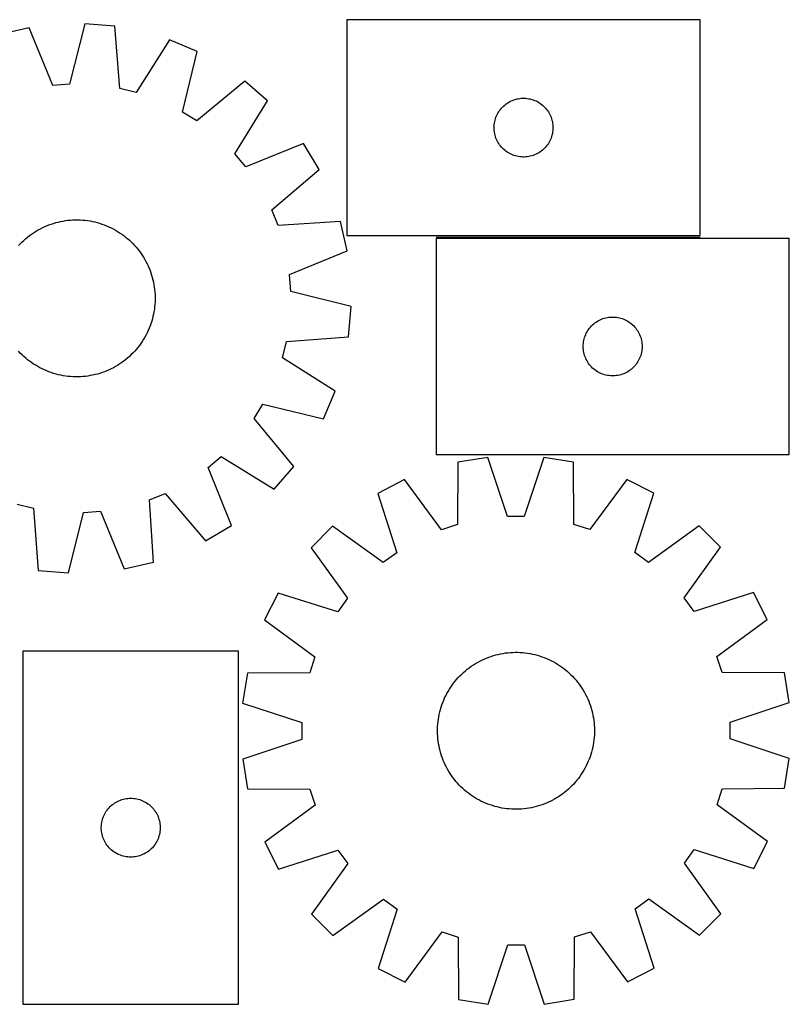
# Model space of a CAD drawing. Header units: millimetres. Extents: x 7 to 1493, y 7 to 508.
# Tile 5 of 5: x 1101 to 1493, y 7 to 508. Entities that reach past the tile are written whole.
import ezdxf

# ---------------------------------------------------------------- set-up
doc = ezdxf.new("R2010")
doc.units = ezdxf.units.MM
doc.layers.add('COMMON', color=5, linetype='CONTINUOUS', true_color=0x0000ff)
doc.layers.add('CUT', color=7, linetype='CONTINUOUS', true_color=0x000000)

msp = doc.modelspace()

# ---------------------------------------------------------------- linework, layer by layer
at = {"layer": 'COMMON'}
msp.add_line((1313.33138, 397.518833), (1447.918622, 397.518833), dxfattribs=at)
at = {"layer": 'CUT'}
for p, q in [((1447.918622, 508.268834), (1267.918622, 508.268834)), ((1267.918622, 508.268834), (1267.918622, 398.268834)), ((1447.918622, 398.268834), (1447.918622, 508.268834)), ((1105.936271, 504.162134), (1090.952006, 500.668948)), ((1118.060582, 474.802709), (1105.936271, 504.162134)), ((1134.401273, 506.213829), (1126.61274, 475.41913)), ((1149.73161, 504.905654), (1134.401273, 506.213829)), ((1152.189954, 473.236563), (1149.73161, 504.905654)), ((1177.437445, 498.060762), (1160.514024, 471.180052)), ((1191.613213, 492.079279), (1177.437445, 498.060762)), ((1184.16495, 461.200514), (1191.613213, 492.079279)), ((1215.84784, 477.007826), (1191.446114, 456.672377)), ((1227.481417, 466.938544), (1215.84784, 477.007826)), ((1126.61274, 475.41913), (1118.060582, 474.802709)), ((1160.514024, 471.180052), (1152.189954, 473.236563)), ((1210.855635, 439.872733), (1227.481417, 466.938544)), ((1350.868971, 466.509016), (1351.559906, 466.854368)), ((1351.559906, 466.854368), (1352.267704, 467.163693)), ((1352.267704, 467.163693), (1352.990486, 467.436172)), ((1352.990486, 467.436172), (1353.726338, 467.671082)), ((1353.726338, 467.671082), (1354.473306, 467.867799)), ((1354.473306, 467.867799), (1355.229411, 468.025803)), ((1355.229411, 468.025803), (1355.992647, 468.144674)), ((1355.992647, 468.144674), (1356.76099, 468.224097)), ((1356.76099, 468.224097), (1357.532403, 468.263861)), ((1357.532403, 468.263861), (1358.304841, 468.263861)), ((1358.304841, 468.263861), (1359.076254, 468.224097)), ((1359.076254, 468.224097), (1359.844597, 468.144674)), ((1359.844597, 468.144674), (1360.607833, 468.025803)), ((1360.607833, 468.025803), (1361.363938, 467.867799)), ((1361.363938, 467.867799), (1362.110907, 467.671082)), ((1362.110907, 467.671082), (1362.846758, 467.436172)), ((1362.846758, 467.436172), (1363.56954, 467.163693)), ((1363.56954, 467.163693), (1364.277338, 466.854368)), ((1364.277338, 466.854368), (1364.968273, 466.509016)), ((1345.261989, 461.319277), (1345.693197, 461.96015)), ((1345.693197, 461.96015), (1346.156825, 462.577976)), ((1346.156825, 462.577976), (1346.651643, 463.171115)), ((1346.651643, 463.171115), (1347.176339, 463.737996)), ((1347.176339, 463.737996), (1347.729522, 464.277114)), ((1347.729522, 464.277114), (1348.309724, 464.78704)), ((1348.309724, 464.78704), (1348.915408, 465.266422)), ((1348.915408, 465.266422), (1349.544966, 465.713989)), ((1349.544966, 465.713989), (1350.19673, 466.128553)), ((1350.19673, 466.128553), (1350.868971, 466.509016)), ((1364.968273, 466.509016), (1365.640514, 466.128553)), ((1365.640514, 466.128553), (1366.292278, 465.713989)), ((1366.292278, 465.713989), (1366.921836, 465.266422)), ((1366.921836, 465.266422), (1367.52752, 464.78704)), ((1367.52752, 464.78704), (1368.107722, 464.277114)), ((1368.107722, 464.277114), (1368.660905, 463.737996)), ((1368.660905, 463.737996), (1369.185601, 463.171115)), ((1369.185601, 463.171115), (1369.680419, 462.577976)), ((1369.680419, 462.577976), (1370.144047, 461.96015)), ((1370.144047, 461.96015), (1370.575255, 461.319277)), ((1191.446114, 456.672377), (1184.16495, 461.200514)), ((1343.235787, 456.337115), (1343.413206, 457.0889)), ((1343.413206, 457.0889), (1343.629091, 457.830556)), ((1343.629091, 457.830556), (1343.88287, 458.560115)), ((1343.88287, 458.560115), (1344.173868, 459.275642)), ((1344.173868, 459.275642), (1344.501316, 459.975241)), ((1344.501316, 459.975241), (1344.864343, 460.657055)), ((1344.864343, 460.657055), (1345.261989, 461.319277)), ((1370.575255, 461.319277), (1370.972901, 460.657055)), ((1370.972901, 460.657055), (1371.335928, 459.975241)), ((1371.335928, 459.975241), (1371.663376, 459.275642)), ((1371.663376, 459.275642), (1371.954374, 458.560115)), ((1371.954374, 458.560115), (1372.208153, 457.830556)), ((1372.208153, 457.830556), (1372.424038, 457.0889)), ((1372.424038, 457.0889), (1372.601457, 456.337115)), ((1342.918622, 453.268834), (1342.938511, 454.041015)), ((1342.938511, 452.496652), (1342.918622, 453.268834)), ((1342.938511, 454.041015), (1342.998124, 454.811149)), ((1342.998124, 451.726519), (1342.938511, 452.496652)), ((1342.998124, 454.811149), (1343.097304, 455.577192)), ((1343.097304, 450.960475), (1342.998124, 451.726519)), ((1343.097304, 455.577192), (1343.235787, 456.337115)), ((1372.601457, 456.337115), (1372.739941, 455.577192)), ((1372.739941, 455.577192), (1372.83912, 454.811149)), ((1372.83912, 451.726519), (1372.739941, 450.960475)), ((1372.83912, 454.811149), (1372.898733, 454.041015)), ((1372.898733, 452.496652), (1372.83912, 451.726519)), ((1372.898733, 454.041015), (1372.918622, 453.268834)), ((1372.918622, 453.268834), (1372.898733, 452.496652)), ((1343.235787, 450.200553), (1343.097304, 450.960475)), ((1343.413206, 449.448767), (1343.235787, 450.200553)), ((1343.629091, 448.707111), (1343.413206, 449.448767)), ((1343.88287, 447.977552), (1343.629091, 448.707111)), ((1344.173868, 447.262025), (1343.88287, 447.977552)), ((1344.501316, 446.562427), (1344.173868, 447.262025)), ((1344.864343, 445.880613), (1344.501316, 446.562427)), ((1371.335928, 446.562427), (1370.972901, 445.880613)), ((1371.663376, 447.262025), (1371.335928, 446.562427)), ((1371.954374, 447.977552), (1371.663376, 447.262025)), ((1372.208153, 448.707111), (1371.954374, 447.977552)), ((1372.424038, 449.448767), (1372.208153, 448.707111)), ((1372.601457, 450.200553), (1372.424038, 449.448767)), ((1372.739941, 450.960475), (1372.601457, 450.200553)), ((1245.872582, 445.11583), (1216.381161, 433.316216)), ((1253.825191, 431.9444), (1245.872582, 445.11583)), ((1345.261989, 445.218391), (1344.864343, 445.880613)), ((1345.693197, 444.577517), (1345.261989, 445.218391)), ((1346.156825, 443.959691), (1345.693197, 444.577517)), ((1346.651643, 443.366552), (1346.156825, 443.959691)), ((1347.176339, 442.799671), (1346.651643, 443.366552)), ((1347.729522, 442.260553), (1347.176339, 442.799671)), ((1348.309724, 441.750627), (1347.729522, 442.260553)), ((1348.915408, 441.271245), (1348.309724, 441.750627)), ((1367.52752, 441.750627), (1366.921836, 441.271245)), ((1368.107722, 442.260553), (1367.52752, 441.750627)), ((1368.660905, 442.799671), (1368.107722, 442.260553)), ((1369.185601, 443.366552), (1368.660905, 442.799671)), ((1369.680419, 443.959691), (1369.185601, 443.366552)), ((1370.144047, 444.577517), (1369.680419, 443.959691)), ((1370.575255, 445.218391), (1370.144047, 444.577517)), ((1370.972901, 445.880613), (1370.575255, 445.218391)), ((1216.381161, 433.316216), (1210.855635, 439.872733)), ((1349.544966, 440.823678), (1348.915408, 441.271245)), ((1350.19673, 440.409114), (1349.544966, 440.823678)), ((1350.868971, 440.028652), (1350.19673, 440.409114)), ((1351.559906, 439.6833), (1350.868971, 440.028652)), ((1352.267704, 439.373974), (1351.559906, 439.6833)), ((1352.990486, 439.101495), (1352.267704, 439.373974)), ((1353.726338, 438.866586), (1352.990486, 439.101495)), ((1354.473306, 438.669868), (1353.726338, 438.866586)), ((1355.229411, 438.511864), (1354.473306, 438.669868)), ((1355.992647, 438.392994), (1355.229411, 438.511864)), ((1356.76099, 438.313571), (1355.992647, 438.392994)), ((1357.532403, 438.273807), (1356.76099, 438.313571)), ((1358.304841, 438.273807), (1357.532403, 438.273807)), ((1359.076254, 438.313571), (1358.304841, 438.273807)), ((1359.844597, 438.392994), (1359.076254, 438.313571)), ((1360.607833, 438.511864), (1359.844597, 438.392994)), ((1361.363938, 438.669868), (1360.607833, 438.511864)), ((1362.110907, 438.866586), (1361.363938, 438.669868)), ((1362.846758, 439.101495), (1362.110907, 438.866586)), ((1363.56954, 439.373974), (1362.846758, 439.101495)), ((1364.277338, 439.6833), (1363.56954, 439.373974)), ((1364.968273, 440.028652), (1364.277338, 439.6833)), ((1365.640514, 440.409114), (1364.968273, 440.028652)), ((1366.292278, 440.823678), (1365.640514, 440.409114)), ((1366.921836, 441.271245), (1366.292278, 440.823678)), ((1229.649337, 411.340934), (1253.825191, 431.9444)), ((1232.87835, 403.397833), (1229.649337, 411.340934)), ((1110.318768, 400.997561), (1111.419154, 401.604321)), ((1111.419154, 401.604321), (1112.538055, 402.176217)), ((1112.538055, 402.176217), (1113.674369, 402.712686)), ((1113.674369, 402.712686), (1114.826972, 403.213198)), ((1114.826972, 403.213198), (1115.994728, 403.677258)), ((1115.994728, 403.677258), (1117.176485, 404.10441)), ((1117.176485, 404.10441), (1118.371076, 404.49423)), ((1118.371076, 404.49423), (1119.577321, 404.846336)), ((1119.577321, 404.846336), (1120.794032, 405.160378)), ((1120.794032, 405.160378), (1122.020006, 405.436048)), ((1122.020006, 405.436048), (1123.254034, 405.673073)), ((1123.254034, 405.673073), (1124.494899, 405.87122)), ((1124.494899, 405.87122), (1125.741375, 406.030292)), ((1125.741375, 406.030292), (1126.992233, 406.150132)), ((1126.992233, 406.150132), (1128.246238, 406.230623)), ((1128.246238, 406.230623), (1129.502152, 406.271686)), ((1129.502152, 406.271686), (1130.758736, 406.273279)), ((1130.758736, 406.273279), (1132.014751, 406.2354)), ((1132.014751, 406.2354), (1133.268955, 406.158088)), ((1133.268955, 406.158088), (1134.520113, 406.041419)), ((1134.520113, 406.041419), (1135.766988, 405.885507)), ((1135.766988, 405.885507), (1137.008351, 405.690507)), ((1137.008351, 405.690507), (1138.242976, 405.456612)), ((1138.242976, 405.456612), (1139.469646, 405.184051)), ((1139.469646, 405.184051), (1140.687148, 404.873094)), ((1140.687148, 404.873094), (1141.894283, 404.524047)), ((1141.894283, 404.524047), (1143.089858, 404.137256)), ((1143.089858, 404.137256), (1144.272693, 403.713102)), ((1144.272693, 403.713102), (1145.441622, 403.252003)), ((1145.441622, 403.252003), (1146.595491, 402.754415)), ((1146.595491, 402.754415), (1147.733161, 402.220829)), ((1147.733161, 402.220829), (1148.853509, 401.651771)), ((1148.853509, 401.651771), (1149.955429, 401.047802)), ((1264.572639, 405.506583), (1232.87835, 403.397833)), ((1268.065825, 390.522318), (1264.572639, 405.506583)), ((1103.22316, 395.828546), (1104.164685, 396.660735)), ((1104.164685, 396.660735), (1105.131884, 397.462939)), ((1105.131884, 397.462939), (1106.123804, 398.234367)), ((1106.123804, 398.234367), (1107.139466, 398.974258)), ((1107.139466, 398.974258), (1108.177868, 399.68188)), ((1108.177868, 399.68188), (1109.237983, 400.356536)), ((1109.237983, 400.356536), (1110.318768, 400.997561)), ((1149.955429, 401.047802), (1151.037835, 400.40952)), ((1151.037835, 400.40952), (1152.099658, 399.737553)), ((1152.099658, 399.737553), (1153.13985, 399.032565)), ((1153.13985, 399.032565), (1154.157384, 398.295252)), ((1154.157384, 398.295252), (1155.151257, 397.526341)), ((1155.151257, 397.526341), (1156.120487, 396.726591)), ((1156.120487, 396.726591), (1157.064118, 395.896792)), ((1267.918622, 398.268834), (1447.918622, 398.268834)), ((1493.33138, 396.768833), (1313.33138, 396.768833)), ((1313.33138, 396.768833), (1313.33138, 286.768833)), ((1493.33138, 286.768833), (1493.33138, 396.768833)), ((1100.561797, 393.160427), (1101.420827, 394.077528)), ((1101.420827, 394.077528), (1102.30824, 394.967194)), ((1102.30824, 394.967194), (1103.22316, 395.828546)), ((1157.064118, 395.896792), (1157.981219, 395.037762)), ((1157.981219, 395.037762), (1158.870884, 394.150349)), ((1158.870884, 394.150349), (1159.732237, 393.235429)), ((1159.732237, 393.235429), (1160.564426, 392.293904)), ((1160.564426, 392.293904), (1161.36663, 391.326704)), ((1161.36663, 391.326704), (1162.138058, 390.334784)), ((1162.138058, 390.334784), (1162.877948, 389.319122)), ((1162.877948, 389.319122), (1163.585571, 388.280721)), ((1163.585571, 388.280721), (1164.260227, 387.220605)), ((1164.260227, 387.220605), (1164.901252, 386.139821)), ((1238.7064, 378.398006), (1268.065825, 390.522318)), ((1164.901252, 386.139821), (1165.508012, 385.039435)), ((1165.508012, 385.039435), (1166.079908, 383.920533)), ((1166.079908, 383.920533), (1166.616377, 382.78422)), ((1166.616377, 382.78422), (1167.116888, 381.631616)), ((1167.116888, 381.631616), (1167.580949, 380.46386)), ((1167.580949, 380.46386), (1168.0081, 379.282104)), ((1168.0081, 379.282104), (1168.397921, 378.087513)), ((1168.397921, 378.087513), (1168.750027, 376.881267)), ((1168.750027, 376.881267), (1169.064069, 375.664557)), ((1239.322821, 369.845849), (1238.7064, 378.398006)), ((1169.064069, 375.664557), (1169.339739, 374.438583)), ((1169.339739, 374.438583), (1169.576764, 373.204554)), ((1169.576764, 373.204554), (1169.77491, 371.96369)), ((1169.77491, 371.96369), (1169.933982, 370.717214)), ((1169.933982, 370.717214), (1170.053823, 369.466356)), ((1170.053823, 369.466356), (1170.134314, 368.212351)), ((1170.134314, 368.212351), (1170.175376, 366.956437)), ((1170.175376, 366.956437), (1170.176969, 365.699852)), ((1270.11752, 362.057315), (1239.322821, 369.845849)), ((1169.94511, 361.938476), (1169.789198, 360.6916)), ((1170.061779, 363.189633), (1169.94511, 361.938476)), ((1170.139091, 364.443838), (1170.061779, 363.189633)), ((1170.176969, 365.699852), (1170.139091, 364.443838)), ((1268.809344, 346.726979), (1270.11752, 362.057315)), ((1169.087741, 356.988943), (1168.776784, 355.77144)), ((1169.360302, 358.215612), (1169.087741, 356.988943)), ((1169.594198, 359.450237), (1169.360302, 358.215612)), ((1169.789198, 360.6916), (1169.594198, 359.450237)), ((1399.139095, 356.171081), (1399.886064, 356.367798)), ((1399.886064, 356.367798), (1400.642169, 356.525802)), ((1400.642169, 356.525802), (1401.405405, 356.644673)), ((1401.405405, 356.644673), (1402.173748, 356.724096)), ((1402.173748, 356.724096), (1402.945161, 356.76386)), ((1402.945161, 356.76386), (1403.717599, 356.76386)), ((1403.717599, 356.76386), (1404.489012, 356.724096)), ((1404.489012, 356.724096), (1405.257355, 356.644673)), ((1405.257355, 356.644673), (1406.020591, 356.525802)), ((1406.020591, 356.525802), (1406.776696, 356.367798)), ((1406.776696, 356.367798), (1407.523664, 356.171081)), ((1167.616793, 352.185895), (1167.155694, 351.016966)), ((1168.040947, 353.368731), (1167.616793, 352.185895)), ((1168.427738, 354.564306), (1168.040947, 353.368731)), ((1168.776784, 355.77144), (1168.427738, 354.564306)), ((1391.569583, 351.077975), (1392.064401, 351.671114)), ((1392.064401, 351.671114), (1392.589097, 352.237995)), ((1392.589097, 352.237995), (1393.14228, 352.777113)), ((1393.14228, 352.777113), (1393.722482, 353.287039)), ((1393.722482, 353.287039), (1394.328166, 353.766421)), ((1394.328166, 353.766421), (1394.957724, 354.213988)), ((1394.957724, 354.213988), (1395.609488, 354.628552)), ((1395.609488, 354.628552), (1396.281729, 355.009015)), ((1396.281729, 355.009015), (1396.972664, 355.354367)), ((1396.972664, 355.354367), (1397.680462, 355.663692)), ((1397.680462, 355.663692), (1398.403244, 355.936171)), ((1398.403244, 355.936171), (1399.139095, 356.171081)), ((1407.523664, 356.171081), (1408.259516, 355.936171)), ((1408.259516, 355.936171), (1408.982298, 355.663692)), ((1408.982298, 355.663692), (1409.690096, 355.354367)), ((1409.690096, 355.354367), (1410.381031, 355.009015)), ((1410.381031, 355.009015), (1411.053272, 354.628552)), ((1411.053272, 354.628552), (1411.705036, 354.213988)), ((1411.705036, 354.213988), (1412.334594, 353.766421)), ((1412.334594, 353.766421), (1412.940278, 353.287039)), ((1412.940278, 353.287039), (1413.52048, 352.777113)), ((1413.52048, 352.777113), (1414.073663, 352.237995)), ((1414.073663, 352.237995), (1414.598359, 351.671114)), ((1414.598359, 351.671114), (1415.093177, 351.077975)), ((1164.951493, 346.503159), (1164.31321, 345.420754)), ((1165.555461, 347.60508), (1164.951493, 346.503159)), ((1166.12452, 348.725428), (1165.555461, 347.60508)), ((1166.658106, 349.863098), (1166.12452, 348.725428)), ((1167.155694, 351.016966), (1166.658106, 349.863098)), ((1237.140254, 344.268634), (1268.809344, 346.726979)), ((1388.825964, 345.588899), (1389.041849, 346.330555)), ((1389.041849, 346.330555), (1389.295628, 347.060114)), ((1389.295628, 347.060114), (1389.586626, 347.775641)), ((1389.586626, 347.775641), (1389.914074, 348.47524)), ((1389.914074, 348.47524), (1390.277101, 349.157054)), ((1390.277101, 349.157054), (1390.674747, 349.819276)), ((1390.674747, 349.819276), (1391.105955, 350.460149)), ((1391.105955, 350.460149), (1391.569583, 351.077975)), ((1415.093177, 351.077975), (1415.556805, 350.460149)), ((1415.556805, 350.460149), (1415.988013, 349.819276)), ((1415.988013, 349.819276), (1416.385659, 349.157054)), ((1416.385659, 349.157054), (1416.748686, 348.47524)), ((1416.748686, 348.47524), (1417.076134, 347.775641)), ((1417.076134, 347.775641), (1417.367132, 347.060114)), ((1417.367132, 347.060114), (1417.620911, 346.330555)), ((1417.620911, 346.330555), (1417.836796, 345.588899)), ((1161.430032, 341.307332), (1160.630282, 340.338102)), ((1162.198943, 342.301205), (1161.430032, 341.307332)), ((1162.936256, 343.318739), (1162.198943, 342.301205)), ((1163.641244, 344.358931), (1162.936256, 343.318739)), ((1164.31321, 345.420754), (1163.641244, 344.358931)), ((1235.083743, 335.944565), (1237.140254, 344.268634)), ((1388.33138, 341.768833), (1388.351269, 342.541014)), ((1388.351269, 340.996651), (1388.33138, 341.768833)), ((1388.351269, 342.541014), (1388.410882, 343.311148)), ((1388.410882, 343.311148), (1388.510061, 344.077191)), ((1388.510061, 344.077191), (1388.648545, 344.837114)), ((1388.648545, 344.837114), (1388.825964, 345.588899)), ((1417.836796, 345.588899), (1418.014215, 344.837114)), ((1418.014215, 344.837114), (1418.152698, 344.077191)), ((1418.152698, 344.077191), (1418.251878, 343.311148)), ((1418.251878, 343.311148), (1418.311491, 342.541014)), ((1418.311491, 342.541014), (1418.33138, 341.768833)), ((1418.33138, 341.768833), (1418.311491, 340.996651)), ((1101.491395, 338.404549), (1100.630043, 339.319469)), ((1102.381061, 337.517136), (1101.491395, 338.404549)), ((1103.298161, 336.658106), (1102.381061, 337.517136)), ((1104.241793, 335.828307), (1103.298161, 336.658106)), ((1157.139119, 336.726352), (1156.197595, 335.894163)), ((1158.05404, 337.587704), (1157.139119, 336.726352)), ((1158.941453, 338.47737), (1158.05404, 337.587704)), ((1159.800483, 339.394471), (1158.941453, 338.47737)), ((1160.630282, 340.338102), (1159.800483, 339.394471)), ((1388.410882, 340.226518), (1388.351269, 340.996651)), ((1388.510061, 339.460474), (1388.410882, 340.226518)), ((1388.648545, 338.700552), (1388.510061, 339.460474)), ((1388.825964, 337.948766), (1388.648545, 338.700552)), ((1389.041849, 337.20711), (1388.825964, 337.948766)), ((1389.295628, 336.477551), (1389.041849, 337.20711)), ((1389.586626, 335.762024), (1389.295628, 336.477551)), ((1417.367132, 336.477551), (1417.076134, 335.762024)), ((1417.620911, 337.20711), (1417.367132, 336.477551)), ((1417.836796, 337.948766), (1417.620911, 337.20711)), ((1418.014215, 338.700552), (1417.836796, 337.948766)), ((1418.152698, 339.460474), (1418.014215, 338.700552)), ((1418.251878, 340.226518), (1418.152698, 339.460474)), ((1418.311491, 340.996651), (1418.251878, 340.226518)), ((1105.211023, 335.028557), (1104.241793, 335.828307)), ((1106.204895, 334.259646), (1105.211023, 335.028557)), ((1107.22243, 333.522333), (1106.204895, 334.259646)), ((1108.262622, 332.817345), (1107.22243, 333.522333)), ((1109.324444, 332.145378), (1108.262622, 332.817345)), ((1110.40685, 331.507096), (1109.324444, 332.145378)), ((1111.508771, 330.903127), (1110.40685, 331.507096)), ((1150.043512, 331.557337), (1148.943126, 330.950577)), ((1151.124296, 332.198361), (1150.043512, 331.557337)), ((1152.184412, 332.873018), (1151.124296, 332.198361)), ((1153.222813, 333.58064), (1152.184412, 332.873018)), ((1154.238475, 334.320531), (1153.222813, 333.58064)), ((1155.230395, 335.091959), (1154.238475, 334.320531)), ((1156.197595, 335.894163), (1155.230395, 335.091959)), ((1261.964453, 319.021144), (1235.083743, 335.944565)), ((1389.914074, 335.062426), (1389.586626, 335.762024)), ((1390.277101, 334.380612), (1389.914074, 335.062426)), ((1390.674747, 333.71839), (1390.277101, 334.380612)), ((1391.105955, 333.077516), (1390.674747, 333.71839)), ((1391.569583, 332.45969), (1391.105955, 333.077516)), ((1392.064401, 331.866551), (1391.569583, 332.45969)), ((1392.589097, 331.29967), (1392.064401, 331.866551)), ((1393.14228, 330.760552), (1392.589097, 331.29967)), ((1414.073663, 331.29967), (1413.52048, 330.760552)), ((1414.598359, 331.866551), (1414.073663, 331.29967)), ((1415.093177, 332.45969), (1414.598359, 331.866551)), ((1415.556805, 333.077516), (1415.093177, 332.45969)), ((1415.988013, 333.71839), (1415.556805, 333.077516)), ((1416.385659, 334.380612), (1415.988013, 333.71839)), ((1416.748686, 335.062426), (1416.385659, 334.380612)), ((1417.076134, 335.762024), (1416.748686, 335.062426)), ((1112.629119, 330.334069), (1111.508771, 330.903127)), ((1113.766788, 329.800483), (1112.629119, 330.334069)), ((1114.920657, 329.302895), (1113.766788, 329.800483)), ((1116.089586, 328.841796), (1114.920657, 329.302895)), ((1117.272422, 328.417642), (1116.089586, 328.841796)), ((1118.467997, 328.030851), (1117.272422, 328.417642)), ((1119.675131, 327.681804), (1118.467997, 328.030851)), ((1120.892634, 327.370847), (1119.675131, 327.681804)), ((1122.119303, 327.098286), (1120.892634, 327.370847)), ((1123.353928, 326.86439), (1122.119303, 327.098286)), ((1124.595291, 326.669391), (1123.353928, 326.86439)), ((1125.842166, 326.513479), (1124.595291, 326.669391)), ((1127.093324, 326.39681), (1125.842166, 326.513479)), ((1128.347529, 326.319498), (1127.093324, 326.39681)), ((1129.603543, 326.281619), (1128.347529, 326.319498)), ((1130.860127, 326.283212), (1129.603543, 326.281619)), ((1132.116042, 326.324274), (1130.860127, 326.283212)), ((1133.370047, 326.404766), (1132.116042, 326.324274)), ((1134.620904, 326.524606), (1133.370047, 326.404766)), ((1135.86738, 326.683678), (1134.620904, 326.524606)), ((1137.108245, 326.881825), (1135.86738, 326.683678)), ((1138.342273, 327.11885), (1137.108245, 326.881825)), ((1139.568248, 327.39452), (1138.342273, 327.11885)), ((1140.784958, 327.708562), (1139.568248, 327.39452)), ((1141.991204, 328.060667), (1140.784958, 327.708562)), ((1143.185794, 328.450488), (1141.991204, 328.060667)), ((1144.367551, 328.87764), (1143.185794, 328.450488)), ((1145.535307, 329.3417), (1144.367551, 328.87764)), ((1146.687911, 329.842212), (1145.535307, 329.3417)), ((1147.824224, 330.378681), (1146.687911, 329.842212)), ((1148.943126, 330.950577), (1147.824224, 330.378681)), ((1393.722482, 330.250626), (1393.14228, 330.760552)), ((1394.328166, 329.771244), (1393.722482, 330.250626)), ((1394.957724, 329.323677), (1394.328166, 329.771244)), ((1395.609488, 328.909113), (1394.957724, 329.323677)), ((1396.281729, 328.528651), (1395.609488, 328.909113)), ((1396.972664, 328.183299), (1396.281729, 328.528651)), ((1397.680462, 327.873973), (1396.972664, 328.183299)), ((1398.403244, 327.601494), (1397.680462, 327.873973)), ((1399.139095, 327.366585), (1398.403244, 327.601494)), ((1399.886064, 327.169867), (1399.139095, 327.366585)), ((1400.642169, 327.011863), (1399.886064, 327.169867)), ((1401.405405, 326.892993), (1400.642169, 327.011863)), ((1402.173748, 326.81357), (1401.405405, 326.892993)), ((1402.945161, 326.773806), (1402.173748, 326.81357)), ((1403.717599, 326.773806), (1402.945161, 326.773806)), ((1404.489012, 326.81357), (1403.717599, 326.773806)), ((1405.257355, 326.892993), (1404.489012, 326.81357)), ((1406.020591, 327.011863), (1405.257355, 326.892993)), ((1406.776696, 327.169867), (1406.020591, 327.011863)), ((1407.523664, 327.366585), (1406.776696, 327.169867)), ((1408.259516, 327.601494), (1407.523664, 327.366585)), ((1408.982298, 327.873973), (1408.259516, 327.601494)), ((1409.690096, 328.183299), (1408.982298, 327.873973)), ((1410.381031, 328.528651), (1409.690096, 328.183299)), ((1411.053272, 328.909113), (1410.381031, 328.528651)), ((1411.705036, 329.323677), (1411.053272, 328.909113)), ((1412.334594, 329.771244), (1411.705036, 329.323677)), ((1412.940278, 330.250626), (1412.334594, 329.771244)), ((1413.52048, 330.760552), (1412.940278, 330.250626)), ((1255.982969, 304.845376), (1261.964453, 319.021144)), ((1220.576067, 305.012475), (1225.104204, 312.293639)), ((1225.104204, 312.293639), (1255.982969, 304.845376)), ((1240.911517, 280.610749), (1220.576067, 305.012475)), ((1313.33138, 286.768833), (1493.33138, 286.768833)), ((1197.219906, 280.077427), (1203.776424, 285.602954)), ((1203.776424, 285.602954), (1230.842235, 268.977172)), ((1324.460727, 282.750517), (1324.320123, 250.986465)), ((1339.654715, 285.174), (1324.460727, 282.750517)), ((1349.669853, 255.029817), (1339.654715, 285.174)), ((1368.193546, 285.205129), (1358.244192, 255.039169)), ((1383.392785, 282.814797), (1368.193546, 285.205129)), ((1383.602682, 251.051128), (1383.392785, 282.814797)), ((1209.01952, 250.586007), (1197.219906, 280.077427)), ((1230.842235, 268.977172), (1240.911517, 280.610749)), ((1297.328306, 273.901928), (1283.626861, 266.901858)), ((1316.168332, 248.327954), (1297.328306, 273.901928)), ((1410.544445, 274.025419), (1391.760253, 248.410406)), ((1424.261127, 267.055256), (1410.544445, 274.025419)), ((1167.301524, 263.580238), (1175.244624, 266.809251)), ((1175.244624, 266.809251), (1195.848091, 242.633397)), ((1283.626861, 266.901858), (1293.308771, 236.649)), ((1414.645238, 236.781349), (1424.261127, 267.055256)), ((1099.848256, 261.374846), (1108.172325, 259.318335)), ((1169.410274, 231.88595), (1167.301524, 263.580238)), ((1108.172325, 259.318335), (1110.630669, 227.649244)), ((1125.961006, 226.341069), (1133.74954, 257.135768)), ((1133.74954, 257.135768), (1142.301697, 257.752189)), ((1142.301697, 257.752189), (1154.426009, 228.392764)), ((1324.320123, 250.986465), (1316.168332, 248.327954)), ((1358.244192, 255.039169), (1349.669853, 255.029817)), ((1391.760253, 248.410406), (1383.602682, 251.051128)), ((1195.848091, 242.633397), (1209.01952, 250.586007)), ((1260.55676, 250.10197), (1249.689053, 239.210529)), ((1286.377483, 231.601564), (1260.55676, 250.10197)), ((1447.367823, 250.305736), (1421.587521, 231.749046)), ((1458.259264, 239.438029), (1447.367823, 250.305736)), ((1249.689053, 239.210529), (1268.245743, 213.430227)), ((1293.308771, 236.649), (1286.377483, 231.601564)), ((1421.587521, 231.749046), (1414.645238, 236.781349)), ((1439.758858, 213.617306), (1458.259264, 239.438029)), ((1154.426009, 228.392764), (1169.410274, 231.88595)), ((1110.630669, 227.649244), (1125.961006, 226.341069)), ((1232.939533, 216.103833), (1225.969369, 202.387151)), ((1263.213439, 206.487944), (1232.939533, 216.103833)), ((1475.059152, 216.367927), (1444.806295, 206.686017)), ((1482.059222, 202.666483), (1475.059152, 216.367927)), ((1268.245743, 213.430227), (1263.213439, 206.487944)), ((1444.806295, 206.686017), (1439.758858, 213.617306)), ((1225.969369, 202.387151), (1251.584382, 183.602959)), ((1456.485248, 183.826456), (1482.059222, 202.666483)), ((1212.753326, 186.540802), (1102.753326, 186.540802)), ((1102.753326, 186.540802), (1102.753326, 6.540802)), ((1212.753326, 6.540802), (1212.753326, 186.540802)), ((1348.707949, 185.556905), (1349.955662, 185.705962)), ((1349.955662, 185.705962), (1351.207442, 185.815754)), ((1351.207442, 185.815754), (1352.462053, 185.886172)), ((1352.462053, 185.886172), (1353.718256, 185.917147)), ((1353.718256, 185.917147), (1354.974813, 185.908648)), ((1354.974813, 185.908648), (1356.230483, 185.860685)), ((1356.230483, 185.860685), (1357.484026, 185.773303)), ((1357.484026, 185.773303), (1358.734206, 185.64659)), ((1358.734206, 185.64659), (1359.97979, 185.48067)), ((1251.584382, 183.602959), (1248.943661, 175.445388)), ((1333.407239, 180.164924), (1334.493136, 180.797248)), ((1334.493136, 180.797248), (1335.598359, 181.395151)), ((1335.598359, 181.395151), (1336.721818, 181.958044)), ((1336.721818, 181.958044), (1337.862402, 182.48537)), ((1337.862402, 182.48537), (1339.018988, 182.976609)), ((1339.018988, 182.976609), (1340.190434, 183.431277)), ((1340.190434, 183.431277), (1341.375582, 183.848924)), ((1341.375582, 183.848924), (1342.573265, 184.229139)), ((1342.573265, 184.229139), (1343.782299, 184.571546)), ((1343.782299, 184.571546), (1345.001492, 184.875808)), ((1345.001492, 184.875808), (1346.229641, 185.141623)), ((1346.229641, 185.141623), (1347.465533, 185.36873)), ((1347.465533, 185.36873), (1348.707949, 185.556905)), ((1359.97979, 185.48067), (1361.219547, 185.275708)), ((1361.219547, 185.275708), (1362.452254, 185.031904)), ((1362.452254, 185.031904), (1363.676694, 184.749501)), ((1363.676694, 184.749501), (1364.891661, 184.428777)), ((1364.891661, 184.428777), (1366.095953, 184.070048)), ((1366.095953, 184.070048), (1367.288383, 183.673668)), ((1367.288383, 183.673668), (1368.467774, 183.240028)), ((1368.467774, 183.240028), (1369.632963, 182.769557)), ((1369.632963, 182.769557), (1370.782798, 182.262719)), ((1370.782798, 182.262719), (1371.916146, 181.720013)), ((1371.916146, 181.720013), (1373.031888, 181.141976)), ((1373.031888, 181.141976), (1374.128923, 180.529178)), ((1459.143759, 175.674665), (1456.485248, 183.826456)), ((1326.434439, 174.831405), (1327.356247, 175.685382)), ((1327.356247, 175.685382), (1328.304424, 176.509983)), ((1328.304424, 176.509983), (1329.278034, 177.304394)), ((1329.278034, 177.304394), (1330.276118, 178.067832)), ((1330.276118, 178.067832), (1331.297689, 178.799542)), ((1331.297689, 178.799542), (1332.341739, 179.498802)), ((1332.341739, 179.498802), (1333.407239, 180.164924)), ((1374.128923, 180.529178), (1375.206168, 179.882224)), ((1375.206168, 179.882224), (1376.26256, 179.201752)), ((1376.26256, 179.201752), (1377.297057, 178.488433)), ((1377.297057, 178.488433), (1378.308637, 177.742972)), ((1378.308637, 177.742972), (1379.296303, 176.966105)), ((1379.296303, 176.966105), (1380.259079, 176.158597)), ((1380.259079, 176.158597), (1381.196016, 175.321246)), ((1490.907811, 175.534061), (1459.143759, 175.674665)), ((1217.179991, 175.235491), (1214.78966, 160.036252)), ((1248.943661, 175.445388), (1217.179991, 175.235491)), ((1322.251816, 170.151343), (1323.028684, 171.139009)), ((1323.028684, 171.139009), (1323.836191, 172.101785)), ((1323.836191, 172.101785), (1324.673542, 173.038722)), ((1324.673542, 173.038722), (1325.539909, 173.948895)), ((1325.539909, 173.948895), (1326.434439, 174.831405)), ((1381.196016, 175.321246), (1382.106189, 174.454879)), ((1382.106189, 174.454879), (1382.988699, 173.56035)), ((1382.988699, 173.56035), (1383.842676, 172.638542)), ((1383.842676, 172.638542), (1384.667277, 171.690365)), ((1384.667277, 171.690365), (1385.461689, 170.716754)), ((1385.461689, 170.716754), (1386.225126, 169.718671)), ((1493.331294, 160.340073), (1490.907811, 175.534061)), ((1318.852812, 164.874594), (1319.46561, 165.971629)), ((1319.46561, 165.971629), (1320.112565, 167.048874)), ((1320.112565, 167.048874), (1320.793037, 168.105266)), ((1320.793037, 168.105266), (1321.506355, 169.139763)), ((1321.506355, 169.139763), (1322.251816, 170.151343)), ((1386.225126, 169.718671), (1386.956836, 168.6971)), ((1386.956836, 168.6971), (1387.656097, 167.653049)), ((1387.656097, 167.653049), (1388.322218, 166.58755)), ((1388.322218, 166.58755), (1388.954542, 165.501652)), ((1316.75476, 160.31048), (1317.225231, 161.475669)), ((1317.225231, 161.475669), (1317.73207, 162.625504)), ((1317.73207, 162.625504), (1318.274775, 163.758852)), ((1318.274775, 163.758852), (1318.852812, 164.874594)), ((1388.954542, 165.501652), (1389.552446, 164.396429)), ((1389.552446, 164.396429), (1390.115338, 163.272971)), ((1390.115338, 163.272971), (1390.642664, 162.132386)), ((1390.642664, 162.132386), (1391.133904, 160.9758)), ((1391.133904, 160.9758), (1391.588571, 159.804355)), ((1214.78966, 160.036252), (1244.955619, 150.086898)), ((1315.245287, 155.5194), (1315.566012, 156.734366)), ((1315.566012, 156.734366), (1315.924741, 157.938659)), ((1315.924741, 157.938659), (1316.321121, 159.131089)), ((1316.321121, 159.131089), (1316.75476, 160.31048)), ((1391.588571, 159.804355), (1392.006219, 158.619206)), ((1392.006219, 158.619206), (1392.386433, 157.421523)), ((1392.386433, 157.421523), (1392.72884, 156.212489)), ((1392.72884, 156.212489), (1393.033102, 154.993296)), ((1463.187111, 150.324935), (1493.331294, 160.340073)), ((1314.221485, 149.326732), (1314.348198, 150.576912)), ((1314.348198, 150.576912), (1314.514118, 151.822496)), ((1314.514118, 151.822496), (1314.719081, 153.062252)), ((1314.719081, 153.062252), (1314.962884, 154.29496)), ((1314.962884, 154.29496), (1315.245287, 155.5194)), ((1393.033102, 154.993296), (1393.298917, 153.765147)), ((1393.298917, 153.765147), (1393.526025, 152.529255)), ((1393.526025, 152.529255), (1393.714199, 151.28684)), ((1393.714199, 151.28684), (1393.863256, 150.039126)), ((1244.955619, 150.086898), (1244.964972, 141.512559)), ((1314.077641, 145.560962), (1314.08614, 146.817519)), ((1314.108617, 144.304759), (1314.077641, 145.560962)), ((1314.08614, 146.817519), (1314.134104, 148.073189)), ((1314.134104, 148.073189), (1314.221485, 149.326732)), ((1393.863256, 150.039126), (1393.973048, 148.787346)), ((1393.973048, 148.787346), (1394.043466, 147.532736)), ((1394.043466, 147.532736), (1394.074441, 146.276532)), ((1394.074441, 146.276532), (1394.065943, 145.019975)), ((1463.196463, 141.750597), (1463.187111, 150.324935)), ((1244.964972, 141.512559), (1214.820789, 131.497421)), ((1314.179035, 143.050148), (1314.108617, 144.304759)), ((1314.288826, 141.798368), (1314.179035, 143.050148)), ((1314.437883, 140.550655), (1314.288826, 141.798368)), ((1314.626058, 139.308239), (1314.437883, 140.550655)), ((1393.803884, 141.260582), (1393.637964, 140.014999)), ((1393.930597, 142.510762), (1393.803884, 141.260582)), ((1394.017979, 143.764306), (1393.930597, 142.510762)), ((1394.065943, 145.019975), (1394.017979, 143.764306)), ((1493.362423, 131.801243), (1463.196463, 141.750597)), ((1314.853165, 138.072347), (1314.626058, 139.308239)), ((1315.118981, 136.844198), (1314.853165, 138.072347)), ((1315.423242, 135.625005), (1315.118981, 136.844198)), ((1315.765649, 134.415971), (1315.423242, 135.625005)), ((1392.906795, 136.318094), (1392.586071, 135.103128)), ((1393.189198, 137.542535), (1392.906795, 136.318094)), ((1393.433002, 138.775242), (1393.189198, 137.542535)), ((1393.637964, 140.014999), (1393.433002, 138.775242)), ((1214.820789, 131.497421), (1217.244272, 116.303433)), ((1316.145864, 133.218288), (1315.765649, 134.415971)), ((1316.563511, 132.03314), (1316.145864, 133.218288)), ((1317.018179, 130.861694), (1316.563511, 132.03314)), ((1317.509418, 129.705108), (1317.018179, 130.861694)), ((1391.397322, 131.527014), (1390.926851, 130.361826)), ((1391.830962, 132.706405), (1391.397322, 131.527014)), ((1392.227342, 133.898835), (1391.830962, 132.706405)), ((1392.586071, 135.103128), (1392.227342, 133.898835)), ((1490.972091, 116.602004), (1493.362423, 131.801243)), ((1318.036744, 128.564523), (1317.509418, 129.705108)), ((1318.599637, 127.441065), (1318.036744, 128.564523)), ((1319.19754, 126.335842), (1318.599637, 127.441065)), ((1319.829865, 125.249945), (1319.19754, 126.335842)), ((1388.686472, 125.865865), (1388.039518, 124.78862)), ((1389.29927, 126.9629), (1388.686472, 125.865865)), ((1389.877307, 128.078642), (1389.29927, 126.9629)), ((1390.420013, 129.21199), (1389.877307, 128.078642)), ((1390.926851, 130.361826), (1390.420013, 129.21199)), ((1320.495986, 124.184445), (1319.829865, 125.249945)), ((1321.195247, 123.140395), (1320.495986, 124.184445)), ((1321.926957, 122.118824), (1321.195247, 123.140395)), ((1322.690394, 121.12074), (1321.926957, 122.118824)), ((1323.484805, 120.14713), (1322.690394, 121.12074)), ((1385.123399, 120.698485), (1384.315891, 119.735709)), ((1385.900266, 121.686151), (1385.123399, 120.698485)), ((1386.645727, 122.697732), (1385.900266, 121.686151)), ((1387.359046, 123.732228), (1386.645727, 122.697732)), ((1388.039518, 124.78862), (1387.359046, 123.732228)), ((1217.244272, 116.303433), (1249.008323, 116.162829)), ((1249.008323, 116.162829), (1251.666835, 108.011038)), ((1324.309406, 119.198952), (1323.484805, 120.14713)), ((1325.163383, 118.277144), (1324.309406, 119.198952)), ((1326.045894, 117.382615), (1325.163383, 118.277144)), ((1326.956066, 116.516248), (1326.045894, 117.382615)), ((1327.893003, 115.678897), (1326.956066, 116.516248)), ((1328.85578, 114.87139), (1327.893003, 115.678897)), ((1380.795836, 116.152112), (1379.847659, 115.327511)), ((1381.717644, 117.006089), (1380.795836, 116.152112)), ((1382.612173, 117.888599), (1381.717644, 117.006089)), ((1383.47854, 118.798772), (1382.612173, 117.888599)), ((1384.315891, 119.735709), (1383.47854, 118.798772)), ((1456.5677, 108.234536), (1459.208422, 116.392106)), ((1459.208422, 116.392106), (1490.972091, 116.602004)), ((1151.746517, 110.285556), (1152.462045, 110.576555)), ((1152.462045, 110.576555), (1153.191604, 110.830333)), ((1153.191604, 110.830333), (1153.933259, 111.046218)), ((1153.933259, 111.046218), (1154.685045, 111.223638)), ((1154.685045, 111.223638), (1155.444967, 111.362121)), ((1155.444967, 111.362121), (1156.211011, 111.461301)), ((1156.211011, 111.461301), (1156.981145, 111.520914)), ((1156.981145, 111.520914), (1157.753326, 111.540802)), ((1157.753326, 111.540802), (1158.525507, 111.520914)), ((1158.525507, 111.520914), (1159.295641, 111.461301)), ((1159.295641, 111.461301), (1160.061685, 111.362121)), ((1160.061685, 111.362121), (1160.821607, 111.223638)), ((1160.821607, 111.223638), (1161.573393, 111.046218)), ((1161.573393, 111.046218), (1162.315048, 110.830333)), ((1162.315048, 110.830333), (1163.044607, 110.576555)), ((1163.044607, 110.576555), (1163.760135, 110.285556)), ((1329.843445, 114.094522), (1328.85578, 114.87139)), ((1330.855026, 113.349061), (1329.843445, 114.094522)), ((1331.889522, 112.635743), (1330.855026, 113.349061)), ((1332.945915, 111.95527), (1331.889522, 112.635743)), ((1334.02316, 111.308316), (1332.945915, 111.95527)), ((1335.120194, 110.695518), (1334.02316, 111.308316)), ((1336.235936, 110.117481), (1335.120194, 110.695518)), ((1372.553723, 110.442343), (1371.430265, 109.87945)), ((1373.658947, 111.040246), (1372.553723, 110.442343)), ((1374.744844, 111.672571), (1373.658947, 111.040246)), ((1375.810343, 112.338692), (1374.744844, 111.672571)), ((1376.854394, 113.037953), (1375.810343, 112.338692)), ((1377.875965, 113.769663), (1376.854394, 113.037953)), ((1378.874048, 114.5331), (1377.875965, 113.769663)), ((1379.847659, 115.327511), (1378.874048, 114.5331)), ((1145.308171, 104.914458), (1145.755737, 105.544017)), ((1145.755737, 105.544017), (1146.235119, 106.1497)), ((1146.235119, 106.1497), (1146.745046, 106.729902)), ((1146.745046, 106.729902), (1147.284164, 107.283085)), ((1147.284164, 107.283085), (1147.851044, 107.807781)), ((1147.851044, 107.807781), (1148.444184, 108.3026)), ((1148.444184, 108.3026), (1149.06201, 108.766227)), ((1149.06201, 108.766227), (1149.702883, 109.197436)), ((1149.702883, 109.197436), (1150.365105, 109.595081)), ((1150.365105, 109.595081), (1151.046919, 109.958109)), ((1151.046919, 109.958109), (1151.746517, 110.285556)), ((1163.760135, 110.285556), (1164.459733, 109.958109)), ((1164.459733, 109.958109), (1165.141547, 109.595081)), ((1165.141547, 109.595081), (1165.803769, 109.197436)), ((1165.803769, 109.197436), (1166.444642, 108.766227)), ((1166.444642, 108.766227), (1167.062468, 108.3026)), ((1167.062468, 108.3026), (1167.655608, 107.807781)), ((1167.655608, 107.807781), (1168.222488, 107.283085)), ((1168.222488, 107.283085), (1168.761607, 106.729902)), ((1168.761607, 106.729902), (1169.271533, 106.1497)), ((1169.271533, 106.1497), (1169.750915, 105.544017)), ((1169.750915, 105.544017), (1170.198481, 104.914458)), ((1251.666835, 108.011038), (1226.092861, 89.171011)), ((1337.369284, 109.574776), (1336.235936, 110.117481)), ((1338.51912, 109.067937), (1337.369284, 109.574776)), ((1339.684308, 108.597466), (1338.51912, 109.067937)), ((1340.863699, 108.163827), (1339.684308, 108.597466)), ((1342.05613, 107.767447), (1340.863699, 108.163827)), ((1343.260422, 107.408718), (1342.05613, 107.767447)), ((1344.475388, 107.087993), (1343.260422, 107.408718)), ((1345.699829, 106.80559), (1344.475388, 107.087993)), ((1346.932536, 106.561787), (1345.699829, 106.80559)), ((1348.172293, 106.356824), (1346.932536, 106.561787)), ((1349.417876, 106.190904), (1348.172293, 106.356824)), ((1350.668056, 106.064191), (1349.417876, 106.190904)), ((1351.9216, 105.97681), (1350.668056, 106.064191)), ((1353.177269, 105.928846), (1351.9216, 105.97681)), ((1354.433826, 105.920347), (1353.177269, 105.928846)), ((1355.69003, 105.951322), (1354.433826, 105.920347)), ((1356.94464, 106.021741), (1355.69003, 105.951322)), ((1358.19642, 106.131532), (1356.94464, 106.021741)), ((1359.444134, 106.280589), (1358.19642, 106.131532)), ((1360.686549, 106.468764), (1359.444134, 106.280589)), ((1361.922441, 106.695871), (1360.686549, 106.468764)), ((1363.15059, 106.961687), (1361.922441, 106.695871)), ((1364.369783, 107.265948), (1363.15059, 106.961687)), ((1365.578818, 107.608355), (1364.369783, 107.265948)), ((1366.7765, 107.98857), (1365.578818, 107.608355)), ((1367.961649, 108.406217), (1366.7765, 107.98857)), ((1369.133094, 108.860885), (1367.961649, 108.406217)), ((1370.28968, 109.352124), (1369.133094, 108.860885)), ((1371.430265, 109.87945), (1370.28968, 109.352124)), ((1482.182713, 89.450344), (1456.5677, 108.234536)), ((1143.15436, 99.986119), (1143.351078, 100.733087)), ((1143.351078, 100.733087), (1143.585988, 101.468938)), ((1143.585988, 101.468938), (1143.858466, 102.191721)), ((1143.858466, 102.191721), (1144.167792, 102.899518)), ((1144.167792, 102.899518), (1144.513144, 103.590454)), ((1144.513144, 103.590454), (1144.893607, 104.262694)), ((1144.893607, 104.262694), (1145.308171, 104.914458)), ((1170.198481, 104.914458), (1170.613045, 104.262694)), ((1170.613045, 104.262694), (1170.993508, 103.590454)), ((1170.993508, 103.590454), (1171.33886, 102.899518)), ((1171.33886, 102.899518), (1171.648186, 102.191721)), ((1171.648186, 102.191721), (1171.920664, 101.468938)), ((1171.920664, 101.468938), (1172.155574, 100.733087)), ((1172.155574, 100.733087), (1172.352292, 99.986119)), ((1142.758299, 96.927021), (1142.798063, 97.698434)), ((1142.758299, 96.154584), (1142.758299, 96.927021)), ((1142.798063, 95.38317), (1142.758299, 96.154584)), ((1142.798063, 97.698434), (1142.877486, 98.466778)), ((1142.877486, 94.614827), (1142.798063, 95.38317)), ((1142.877486, 98.466778), (1142.996357, 99.230014)), ((1142.996357, 99.230014), (1143.15436, 99.986119)), ((1172.352292, 99.986119), (1172.510295, 99.230014)), ((1172.510295, 99.230014), (1172.629166, 98.466778)), ((1172.629166, 98.466778), (1172.708589, 97.698434)), ((1172.708589, 95.38317), (1172.629166, 94.614827)), ((1172.708589, 97.698434), (1172.748353, 96.927021)), ((1172.748353, 96.154584), (1172.708589, 95.38317)), ((1172.748353, 96.927021), (1172.748353, 96.154584)), ((1142.996357, 93.851591), (1142.877486, 94.614827)), ((1143.15436, 93.095486), (1142.996357, 93.851591)), ((1143.351078, 92.348518), (1143.15436, 93.095486)), ((1143.585988, 91.612667), (1143.351078, 92.348518)), ((1143.858466, 90.889884), (1143.585988, 91.612667)), ((1144.167792, 90.182087), (1143.858466, 90.889884)), ((1171.648186, 90.889884), (1171.33886, 90.182087)), ((1171.920664, 91.612667), (1171.648186, 90.889884)), ((1172.155574, 92.348518), (1171.920664, 91.612667)), ((1172.352292, 93.095486), (1172.155574, 92.348518)), ((1172.510295, 93.851591), (1172.352292, 93.095486)), ((1172.629166, 94.614827), (1172.510295, 93.851591)), ((1144.513144, 89.491151), (1144.167792, 90.182087)), ((1144.893607, 88.81891), (1144.513144, 89.491151)), ((1145.308171, 88.167147), (1144.893607, 88.81891)), ((1145.755737, 87.537588), (1145.308171, 88.167147)), ((1146.235119, 86.931905), (1145.755737, 87.537588)), ((1146.745046, 86.351702), (1146.235119, 86.931905)), ((1147.284164, 85.79852), (1146.745046, 86.351702)), ((1147.851044, 85.273823), (1147.284164, 85.79852)), ((1168.222488, 85.79852), (1167.655608, 85.273823)), ((1168.761607, 86.351702), (1168.222488, 85.79852)), ((1169.271533, 86.931905), (1168.761607, 86.351702)), ((1169.750915, 87.537588), (1169.271533, 86.931905)), ((1170.198481, 88.167147), (1169.750915, 87.537588)), ((1170.613045, 88.81891), (1170.198481, 88.167147)), ((1170.993508, 89.491151), (1170.613045, 88.81891)), ((1171.33886, 90.182087), (1170.993508, 89.491151)), ((1226.092861, 89.171011), (1233.092931, 75.469567)), ((1439.90634, 78.407268), (1444.938643, 85.349551)), ((1444.938643, 85.349551), (1475.21255, 75.733661)), ((1475.21255, 75.733661), (1482.182713, 89.450344)), ((1148.444184, 84.779005), (1147.851044, 85.273823)), ((1149.06201, 84.315377), (1148.444184, 84.779005)), ((1149.702883, 83.884169), (1149.06201, 84.315377)), ((1150.365105, 83.486524), (1149.702883, 83.884169)), ((1151.046919, 83.123496), (1150.365105, 83.486524)), ((1151.746517, 82.796049), (1151.046919, 83.123496)), ((1152.462045, 82.50505), (1151.746517, 82.796049)), ((1153.191604, 82.251272), (1152.462045, 82.50505)), ((1153.933259, 82.035387), (1153.191604, 82.251272)), ((1154.685045, 81.857967), (1153.933259, 82.035387)), ((1155.444967, 81.719484), (1154.685045, 81.857967)), ((1156.211011, 81.620304), (1155.444967, 81.719484)), ((1156.981145, 81.560691), (1156.211011, 81.620304)), ((1157.753326, 81.540802), (1156.981145, 81.560691)), ((1158.525507, 81.560691), (1157.753326, 81.540802)), ((1159.295641, 81.620304), (1158.525507, 81.560691)), ((1160.061685, 81.719484), (1159.295641, 81.620304)), ((1160.821607, 81.857967), (1160.061685, 81.719484)), ((1161.573393, 82.035387), (1160.821607, 81.857967)), ((1162.315048, 82.251272), (1161.573393, 82.035387)), ((1163.044607, 82.50505), (1162.315048, 82.251272)), ((1163.760135, 82.796049), (1163.044607, 82.50505)), ((1164.459733, 83.123496), (1163.760135, 82.796049)), ((1165.141547, 83.486524), (1164.459733, 83.123496)), ((1165.803769, 83.884169), (1165.141547, 83.486524)), ((1166.444642, 84.315377), (1165.803769, 83.884169)), ((1167.062468, 84.779005), (1166.444642, 84.315377)), ((1167.655608, 85.273823), (1167.062468, 84.779005)), ((1233.092931, 75.469567), (1263.345788, 85.151477)), ((1263.345788, 85.151477), (1268.393224, 78.220188)), ((1268.393224, 78.220188), (1249.892818, 52.399465)), ((1458.46303, 52.626965), (1439.90634, 78.407268)), ((1414.843312, 55.188494), (1421.7746, 60.23593)), ((1421.7746, 60.23593), (1447.595323, 41.735524)), ((1260.784259, 41.531758), (1286.564562, 60.088449)), ((1286.564562, 60.088449), (1293.506845, 55.056145)), ((1249.892818, 52.399465), (1260.784259, 41.531758)), ((1293.506845, 55.056145), (1283.890955, 24.782238)), ((1424.525221, 24.935636), (1414.843312, 55.188494)), ((1447.595323, 41.735524), (1458.46303, 52.626965)), ((1297.607638, 17.812075), (1316.39183, 43.427088)), ((1316.39183, 43.427088), (1324.549401, 40.786366)), ((1324.549401, 40.786366), (1324.759298, 9.022697)), ((1383.691356, 9.086978), (1383.83196, 40.851029)), ((1383.83196, 40.851029), (1391.98375, 43.50954)), ((1391.98375, 43.50954), (1410.823777, 17.935567)), ((1339.958537, 6.632366), (1349.907891, 36.798325)), ((1349.907891, 36.798325), (1358.48223, 36.807678)), ((1358.48223, 36.807678), (1368.497367, 6.663495)), ((1283.890955, 24.782238), (1297.607638, 17.812075)), ((1410.823777, 17.935567), (1424.525221, 24.935636)), ((1102.753326, 6.540802), (1212.753326, 6.540802)), ((1324.759298, 9.022697), (1339.958537, 6.632366)), ((1368.497367, 6.663495), (1383.691356, 9.086978))]:
    msp.add_line(p, q, dxfattribs=at)

doc.saveas('drawing.dxf')
